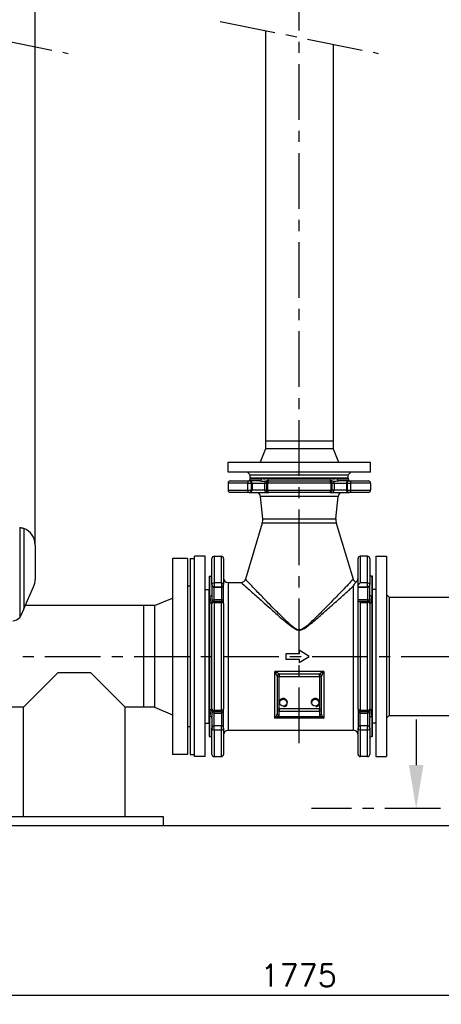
# Model space of a CAD drawing. Header units: millimetres. Extents: x 0 to 5940, y 0 to 4200.
# Tile 44 of 57: x 2651 to 3124, y 1911 to 3017. Entities that reach past the tile are written whole.
import ezdxf

# ---------------------------------------------------------------- set-up
doc = ezdxf.new("R2010")
doc.units = ezdxf.units.MM
doc.header["$LTSCALE"] = 50
doc.linetypes.add('MITTE', pattern=[2, 1.25, -0.25, 0.25, -0.25])
doc.layers.get('DEFPOINTS').update_dxf_attribs({"linetype": 'CONTINUOUS'})
for name, color, linetype in [('02-LINIE-035', 2, 'CONTINUOUS'), ('03-LINIE-050', 3, 'CONTINUOUS'), ('05-ACHSE', 1, 'MITTE'), ('06-MASSE1', 1, 'CONTINUOUS')]:
    doc.layers.add(name, color=color, linetype=linetype)
doc.styles.add('ACA_NORM', font='ROMANS.SHX')
doc.dimstyles.new('1-10', dxfattribs={"dimscale": 10, "dimtxt": 2.5, "dimasz": 3.5, "dimexe": 1, "dimexo": 0, "dimgap": 1, "dimtad": 1, "dimdec": 0, "dimzin": 0, "dimtxsty": 'ACA_NORM', "dimcen": 0, "dimadec": 0, "dimazin": 0, "dimtfac": 2.4, "dimtdec": 0, "dimtmove": 0, "dimatfit": 3, "dimfxl": 1, "dimtolj": 1, "dimtzin": 0, "dimarcsym": 0})

# ---------------------------------------------------------------- blocks, each defined once
blk = doc.blocks.new('*D6')
at = {"layer": '06-MASSE1', "color": 0, "lineweight": -2}
for p, q in [((2076.8, 2430.6), (2076.8, 3126.8)), ((2667.8, 2426.8), (2667.8, 3126.8)), ((2632.8, 3116.8), (2111.8, 3116.8))]:
    blk.add_line(p, q, dxfattribs=at)
at = {"layer": '06-MASSE1', "color": 0}
for points in [[(2111.8, 3122.7), (2111.8, 3111), (2076.8, 3116.8)], [(2632.8, 3122.7), (2632.8, 3111), (2667.8, 3116.8)]]:
    blk.add_solid(points, dxfattribs=at)
at = {"layer": 'DEFPOINTS', "color": 0}
for p in [(2076.8, 3116.8), (2076.8, 2430.6), (2667.8, 2426.8)]:
    blk.add_point(p, dxfattribs=at)
at = {"layer": '06-MASSE1', "color": 0, "insert": (2372.3, 3139.3), "char_height": 25, "attachment_point": 5, "style": 'ACA_NORM'}
blk.add_mtext('\\A1;590', dxfattribs=at)
blk = doc.blocks.new('*D16')
at = {"layer": '06-MASSE1', "color": 0, "lineweight": -2}
for p, q in [((2076.8, 2430.6), (2076.8, 1911.2)), ((3850.3, 2235.3), (3850.3, 1911.2)), ((3815.3, 1921.2), (2111.8, 1921.2))]:
    blk.add_line(p, q, dxfattribs=at)
at = {"layer": '06-MASSE1', "color": 0}
for points in [[(2111.8, 1927), (2111.8, 1915.3), (2076.8, 1921.2)], [(3815.3, 1927), (3815.3, 1915.3), (3850.3, 1921.2)]]:
    blk.add_solid(points, dxfattribs=at)
at = {"layer": 'DEFPOINTS', "color": 0}
for p in [(2076.8, 2430.6), (3850.3, 2235.3), (2076.8, 1921.2)]:
    blk.add_point(p, dxfattribs=at)
at = {"layer": '06-MASSE1', "color": 0, "insert": (2963.6, 1943.7), "char_height": 25, "attachment_point": 5, "style": 'ACA_NORM'}
blk.add_mtext('\\A1;1775', dxfattribs=at)

msp = doc.modelspace()

# ---------------------------------------------------------------- linework, layer by layer
at = {"layer": '02-LINIE-035'}
for p, q in [((2926.29, 3004.4), (2926.29, 2543.76)), ((3002.39, 2988.97), (3002.39, 2543.76)), ((2926.29, 2543.76), (3002.39, 2543.76)), ((2926.29, 2543.76), (3002.39, 2543.76)), ((2926.29, 2543.76), (2926.29, 2534.76)), ((3002.39, 2543.76), (3002.39, 2534.76)), ((2926.29, 2534.76), (2920.34, 2519.76)), ((3002.39, 2534.76), (2926.29, 2534.76)), ((3002.39, 2534.76), (3008.34, 2519.76)), ((2884.34, 2519.76), (3044.34, 2519.76)), ((2884.34, 2508.76), (2884.34, 2519.76)), ((3044.34, 2508.76), (3044.34, 2519.76)), ((3044.34, 2508.76), (2884.34, 2508.76)), ((2886.84, 2498.76), (2908.19, 2498.76)), ((2909.34, 2505.76), (2906.34, 2508.76)), ((2908.92, 2498.76), (2908.19, 2498.76)), ((2920, 2498.76), (2908.92, 2498.76)), ((2909.34, 2505.76), (3019.34, 2505.76)), ((2909.34, 2501.76), (2909.34, 2505.76)), ((2909.34, 2505.76), (3019.34, 2505.76)), ((2909.34, 2501.76), (3019.34, 2501.76)), ((3019.34, 2501.76), (2909.34, 2501.76)), ((2909.34, 2501.76), (2909.34, 2501.26)), ((2909.34, 2501.26), (2921.92, 2501.26)), ((2927.84, 2498.76), (2927.74, 2498.76)), ((2929.97, 2498.76), (2927.84, 2498.76)), ((2929.33, 2501.26), (2999.35, 2501.26)), ((2929.97, 2498.76), (2998.71, 2498.76)), ((3000.84, 2498.76), (2998.71, 2498.76)), ((3000.94, 2498.76), (3000.84, 2498.76)), ((3006.76, 2501.26), (3019.34, 2501.26)), ((3019.77, 2498.76), (3008.69, 2498.76)), ((3019.34, 2505.76), (3022.34, 2508.76)), ((3019.34, 2501.76), (3019.34, 2505.76)), ((3019.34, 2501.76), (3019.34, 2501.26)), ((3020.49, 2498.76), (3019.77, 2498.76)), ((3020.49, 2498.76), (3041.84, 2498.76)), ((2906.38, 2496.26), (2884.34, 2496.26)), ((2884.34, 2496.26), (2884.34, 2488.26)), ((2884.34, 2488.26), (2906.38, 2488.26)), ((2906.38, 2496.26), (2906.38, 2488.26)), ((2906.38, 2496.26), (2910.68, 2496.26)), ((2906.38, 2488.26), (2910.68, 2488.26)), ((2910.68, 2496.26), (2911.41, 2496.26)), ((2910.68, 2488.26), (2910.68, 2496.26)), ((2911.41, 2488.26), (2910.68, 2488.26)), ((2911.41, 2496.26), (2925.35, 2496.26)), ((2911.41, 2496.26), (2911.41, 2488.26)), ((2925.35, 2488.26), (2911.41, 2488.26)), ((2925.35, 2496.26), (2927.48, 2496.26)), ((2925.35, 2496.26), (2925.35, 2488.26)), ((2927.48, 2488.26), (2925.35, 2488.26)), ((2927.48, 2496.26), (2928.86, 2496.26)), ((2927.48, 2496.26), (2927.48, 2488.26)), ((2927.48, 2488.26), (2928.86, 2488.26)), ((2999.82, 2496.26), (2928.86, 2496.26)), ((2928.86, 2488.26), (2928.86, 2496.26)), ((2928.86, 2488.26), (2999.82, 2488.26)), ((2999.82, 2496.26), (3001.2, 2496.26)), ((2999.82, 2496.26), (2999.82, 2488.26)), ((2999.82, 2488.26), (3001.2, 2488.26)), ((3001.2, 2496.26), (3003.33, 2496.26)), ((3001.2, 2488.26), (3001.2, 2496.26)), ((3003.33, 2488.26), (3001.2, 2488.26)), ((3003.33, 2496.26), (3017.28, 2496.26)), ((3003.33, 2496.26), (3003.33, 2488.26)), ((3017.28, 2488.26), (3003.33, 2488.26)), ((3017.28, 2496.26), (3018, 2496.26)), ((3017.28, 2496.26), (3017.28, 2488.26)), ((3018, 2488.26), (3017.28, 2488.26)), ((3018, 2496.26), (3022.3, 2496.26)), ((3018, 2496.26), (3018, 2488.26)), ((3018, 2488.26), (3022.3, 2488.26)), ((3044.34, 2496.26), (3022.3, 2496.26)), ((3022.3, 2488.26), (3022.3, 2496.26)), ((3022.3, 2488.26), (3044.34, 2488.26)), ((3044.34, 2496.26), (3044.34, 2488.26)), ((2908.19, 2485.76), (2886.84, 2485.76)), ((2908.19, 2485.76), (2908.92, 2485.76)), ((2908.92, 2485.76), (2927.84, 2485.76)), ((3007.9, 2481.25), (2920.79, 2481.25)), ((2923.26, 2456.12), (2920.79, 2481.25)), ((2927.84, 2485.76), (2929.97, 2485.76)), ((2998.71, 2485.76), (2929.97, 2485.76)), ((2998.71, 2485.76), (3000.84, 2485.76)), ((3000.84, 2485.76), (3019.77, 2485.76)), ((3005.43, 2456.12), (3007.9, 2481.25)), ((3019.77, 2485.76), (3020.49, 2485.76)), ((3041.84, 2485.76), (3020.49, 2485.76)), ((2923.26, 2456.12), (3005.43, 2456.12)), ((2650.5, 2446.58), (2650.5, 2345.57)), ((2655.15, 2445.38), (2655.15, 2355.26)), ((2922.81, 2451.5), (2903.88, 2388.33)), ((3005.87, 2451.5), (2922.81, 2451.5)), ((3005.87, 2451.5), (3024.81, 2388.33)), ((2667.84, 2426.76), (2667.84, 2388.01)), ((2821.84, 2411.76), (2821.84, 2191.76)), ((2838.84, 2411.76), (2821.84, 2411.76)), ((2838.84, 2411.76), (2838.84, 2191.76)), ((2841.84, 2411.76), (2841.84, 2191.76)), ((2841.84, 2411.76), (2846.84, 2411.76)), ((2846.84, 2189.26), (2846.84, 2414.26)), ((2858.84, 2414.26), (2846.84, 2414.26)), ((2858.84, 2189.26), (2858.84, 2414.26)), ((2866.34, 2382.37), (2866.34, 2411.76)), ((2868.84, 2414.26), (2868.84, 2384.2)), ((2868.84, 2414.26), (2876.84, 2414.26)), ((2876.84, 2384.2), (2876.84, 2414.26)), ((2879.34, 2411.76), (2879.34, 2382.37)), ((3030.34, 2380.65), (3030.34, 2411.76)), ((3032.84, 2414.26), (3032.84, 2384.2)), ((3040.84, 2414.26), (3032.84, 2414.26)), ((3040.84, 2384.2), (3040.84, 2414.26)), ((3043.34, 2411.76), (3043.34, 2382.37)), ((3050.34, 2414.26), (3050.34, 2189.26)), ((3050.34, 2414.26), (3062.34, 2414.26)), ((3062.34, 2414.26), (3062.34, 2189.26)), ((2863.34, 2391.76), (2863.34, 2211.76)), ((2863.34, 2391.76), (2863.84, 2391.76)), ((2863.84, 2369.14), (2863.84, 2391.76)), ((3046.34, 2391.76), (3045.84, 2391.76)), ((3045.84, 2391.76), (3045.84, 2369.14)), ((3046.34, 2211.76), (3046.34, 2391.76)), ((2655.15, 2355.26), (2666.11, 2379.88)), ((2841.84, 2380.76), (2838.84, 2380.76)), ((2858.84, 2376.76), (2862.84, 2376.76)), ((2862.84, 2376.76), (2862.84, 2226.76)), ((2866.34, 2382.37), (2866.34, 2381.94)), ((2866.34, 2381.94), (2866.34, 2371.01)), ((2868.84, 2384.2), (2868.84, 2379.88)), ((2876.84, 2384.2), (2868.84, 2384.2)), ((2868.84, 2379.45), (2868.84, 2379.88)), ((2868.84, 2379.88), (2876.84, 2379.88)), ((2868.84, 2365.5), (2868.84, 2379.45)), ((2868.84, 2379.45), (2876.84, 2379.45)), ((2876.84, 2384.2), (2876.84, 2379.88)), ((2876.84, 2379.88), (2876.84, 2379.45)), ((2876.84, 2379.45), (2876.84, 2365.5)), ((2879.34, 2381.94), (2879.34, 2382.37)), ((2879.34, 2363.01), (2879.34, 2381.94)), ((2884.34, 2384.76), (2884.34, 2218.76)), ((2884.34, 2384.76), (2899.09, 2384.76)), ((3025.34, 2218.76), (3025.34, 2380.94)), ((3030.34, 2379.88), (3030.34, 2380.65)), ((3030.34, 2379.88), (3040.84, 2379.88)), ((3030.34, 2379.45), (3030.34, 2379.88)), ((3030.34, 2365.5), (3030.34, 2379.45)), ((3030.34, 2379.45), (3040.84, 2379.45)), ((3040.84, 2384.2), (3032.84, 2384.2)), ((3040.84, 2379.88), (3040.84, 2384.2)), ((3040.84, 2379.88), (3040.84, 2379.45)), ((3040.84, 2379.45), (3040.84, 2365.5)), ((3043.34, 2381.94), (3043.34, 2382.37)), ((3043.34, 2371.01), (3043.34, 2381.94)), ((3050.34, 2376.76), (3046.34, 2376.76)), ((2801.84, 2358.91), (2821.84, 2367.26)), ((2868.84, 2363.5), (2868.84, 2365.5)), ((2868.84, 2365.5), (2876.84, 2365.5)), ((2876.84, 2365.5), (2876.84, 2363.5)), ((3030.34, 2363.68), (3030.34, 2365.5)), ((3030.34, 2365.5), (3040.84, 2365.5)), ((3040.84, 2365.5), (3040.84, 2363.5)), ((3065.34, 2368.26), (3062.34, 2371.26)), ((3065.34, 2368.26), (3065.34, 2235.26)), ((3065.34, 2368.26), (3850.34, 2368.26)), ((2655.15, 2355.26), (2651.78, 2347.69)), ((2789.34, 2358.91), (2656.78, 2358.91)), ((2789.34, 2358.91), (2789.34, 2244.61)), ((2789.84, 2244.61), (2789.84, 2358.91)), ((2801.84, 2358.91), (2789.84, 2358.91)), ((2801.84, 2358.91), (2801.84, 2244.61)), ((2863.84, 2242.1), (2863.84, 2361.43)), ((2866.34, 2363.09), (2866.34, 2363.01)), ((2866.34, 2363.01), (2866.34, 2361.01)), ((2866.34, 2242.51), (2866.34, 2361.01)), ((2876.84, 2363.5), (2868.84, 2363.5)), ((2868.84, 2362.36), (2868.84, 2363.5)), ((2868.84, 2362.36), (2868.84, 2241.16)), ((2868.84, 2362.36), (2876.84, 2362.36)), ((2876.84, 2362.36), (2876.84, 2363.5)), ((2876.84, 2241.16), (2876.84, 2362.36)), ((2879.34, 2361.01), (2879.34, 2363.01)), ((2879.34, 2361.01), (2879.34, 2242.51)), ((3030.34, 2242.51), (3030.34, 2363.68)), ((3040.84, 2363.5), (3030.88, 2363.5)), ((3032.84, 2362.36), (3040.84, 2362.36)), ((3032.84, 2362.36), (3032.84, 2241.16)), ((3040.84, 2362.36), (3040.84, 2363.5)), ((3040.84, 2241.16), (3040.84, 2362.36)), ((3043.34, 2363.01), (3043.34, 2363.09)), ((3043.34, 2361.01), (3043.34, 2363.01)), ((3043.34, 2361.01), (3043.34, 2242.51)), ((3045.84, 2361.43), (3045.84, 2242.1)), ((2964.34, 2331.2), (2964.34, 2331.54)), ((2949.34, 2304.76), (2949.34, 2298.76)), ((2964.34, 2304.76), (2949.34, 2304.76)), ((2975.34, 2301.76), (2964.34, 2308.76)), ((2964.34, 2308.76), (2964.34, 2304.76)), ((2964.34, 2294.76), (2975.34, 2301.76)), ((2949.34, 2298.76), (2964.34, 2298.76)), ((2964.34, 2298.76), (2964.34, 2294.76)), ((2693.87, 2283.79), (2654.69, 2244.61)), ((2693.87, 2283.79), (2729.82, 2283.79)), ((2768.99, 2244.61), (2729.82, 2283.79)), ((2936.84, 2232.27), (2936.84, 2284.77)), ((2991.84, 2284.77), (2936.84, 2284.77)), ((2939.34, 2279.4), (2939.34, 2279.26)), ((2941.84, 2279.26), (2939.34, 2279.26)), ((2939.34, 2279.26), (2939.34, 2242.86)), ((2941.84, 2281.76), (2941.84, 2281.83)), ((2941.84, 2281.76), (2941.84, 2279.26)), ((2986.84, 2281.76), (2941.84, 2281.76)), ((2941.84, 2242.86), (2941.84, 2279.26)), ((2941.84, 2279.26), (2986.84, 2279.26)), ((2986.84, 2281.83), (2986.84, 2281.76)), ((2986.84, 2279.26), (2986.84, 2281.76)), ((2989.34, 2279.26), (2986.84, 2279.26)), ((2986.84, 2279.26), (2986.84, 2242.86)), ((2989.34, 2279.26), (2989.34, 2279.4)), ((2989.34, 2242.86), (2989.34, 2279.26)), ((2991.84, 2284.77), (2991.84, 2232.27)), ((2654.69, 2244.61), (2603.84, 2244.61)), ((2654.69, 2121.76), (2654.69, 2244.61)), ((2789.34, 2244.61), (2768.99, 2244.61)), ((2768.99, 2121.76), (2768.99, 2244.61)), ((2801.84, 2244.61), (2789.84, 2244.61)), ((2801.84, 2244.61), (2821.84, 2236.26)), ((2863.84, 2211.76), (2863.84, 2234.38)), ((2866.34, 2242.51), (2866.34, 2240.51)), ((2866.34, 2240.51), (2866.34, 2240.44)), ((2868.84, 2240.02), (2868.84, 2241.16)), ((2876.84, 2241.16), (2868.84, 2241.16)), ((2868.84, 2238.02), (2868.84, 2240.02)), ((2868.84, 2240.02), (2876.84, 2240.02)), ((2868.84, 2224.08), (2868.84, 2238.02)), ((2868.84, 2238.02), (2876.84, 2238.02)), ((2876.84, 2240.02), (2876.84, 2241.16)), ((2876.84, 2240.02), (2876.84, 2238.02)), ((2876.84, 2238.02), (2876.84, 2224.08)), ((2879.34, 2240.51), (2879.34, 2242.51)), ((2879.34, 2221.59), (2879.34, 2240.51)), ((2939.34, 2242.86), (2941.84, 2242.86)), ((2939.34, 2242.86), (2939.34, 2237.78)), ((2988.41, 2234.04), (2940.28, 2234.04)), ((2941.84, 2242.86), (2941.84, 2240.4)), ((2986.84, 2242.86), (2941.84, 2242.86)), ((2941.84, 2235.32), (2941.84, 2240.4)), ((2941.84, 2240.4), (2986.84, 2240.4)), ((2986.84, 2242.86), (2989.34, 2242.86)), ((2986.84, 2240.4), (2986.84, 2242.86)), ((2986.84, 2240.4), (2986.84, 2235.32)), ((2989.34, 2237.78), (2989.34, 2242.86)), ((3030.34, 2242.51), (3030.34, 2240.51)), ((3030.34, 2240.51), (3030.34, 2221.59)), ((3032.84, 2241.16), (3032.84, 2240.02)), ((3040.84, 2241.16), (3032.84, 2241.16)), ((3032.84, 2238.02), (3032.84, 2240.02)), ((3032.84, 2240.02), (3040.84, 2240.02)), ((3032.84, 2224.08), (3032.84, 2238.02)), ((3032.84, 2238.02), (3040.84, 2238.02)), ((3040.84, 2240.02), (3040.84, 2241.16)), ((3040.84, 2240.02), (3040.84, 2238.02)), ((3040.84, 2238.02), (3040.84, 2224.08)), ((3043.34, 2240.51), (3043.34, 2242.51)), ((3043.34, 2240.44), (3043.34, 2240.51)), ((3045.84, 2234.38), (3045.84, 2211.76)), ((3065.34, 2235.26), (3062.34, 2232.26)), ((3065.34, 2235.26), (3850.34, 2235.26)), ((2841.84, 2222.76), (2838.84, 2222.76)), ((2858.84, 2226.76), (2862.84, 2226.76)), ((2866.34, 2232.51), (2866.34, 2221.59)), ((2868.84, 2223.64), (2868.84, 2224.08)), ((2868.84, 2224.08), (2876.84, 2224.08)), ((2876.84, 2223.64), (2868.84, 2223.64)), ((2868.84, 2219.32), (2868.84, 2223.64)), ((2876.84, 2224.08), (2876.84, 2223.64)), ((2876.84, 2219.32), (2876.84, 2223.64)), ((2991.84, 2232.27), (2936.84, 2232.27)), ((3032.84, 2223.64), (3032.84, 2224.08)), ((3032.84, 2224.08), (3040.84, 2224.08)), ((3040.84, 2223.64), (3032.84, 2223.64)), ((3032.84, 2223.64), (3032.84, 2219.32)), ((3040.84, 2224.08), (3040.84, 2223.64)), ((3040.84, 2219.32), (3040.84, 2223.64)), ((3043.34, 2221.59), (3043.34, 2232.51)), ((3050.34, 2226.76), (3046.34, 2226.76)), ((3095.49, 2230.83), (3095.49, 2179.83)), ((2863.34, 2211.76), (2863.84, 2211.76)), ((2866.34, 2221.59), (2866.34, 2221.15)), ((2866.34, 2191.76), (2866.34, 2221.15)), ((2868.84, 2219.32), (2868.84, 2189.26)), ((2868.84, 2219.32), (2876.84, 2219.32)), ((2876.84, 2189.26), (2876.84, 2219.32)), ((2879.34, 2221.15), (2879.34, 2221.59)), ((2879.34, 2221.15), (2879.34, 2191.76)), ((2884.34, 2218.76), (3025.34, 2218.76)), ((3030.34, 2221.59), (3030.34, 2221.15)), ((3030.34, 2191.76), (3030.34, 2221.15)), ((3032.84, 2219.32), (3040.84, 2219.32)), ((3032.84, 2219.32), (3032.84, 2189.26)), ((3040.84, 2189.26), (3040.84, 2219.32)), ((3043.34, 2221.15), (3043.34, 2221.59)), ((3043.34, 2221.15), (3043.34, 2191.76)), ((3046.34, 2211.76), (3045.84, 2211.76)), ((2838.84, 2191.76), (2821.84, 2191.76)), ((2841.84, 2191.76), (2846.84, 2191.76)), ((2858.84, 2189.26), (2846.84, 2189.26)), ((2868.84, 2189.26), (2876.84, 2189.26)), ((3040.84, 2189.26), (3032.84, 2189.26)), ((3050.34, 2189.26), (3062.34, 2189.26)), ((2811.84, 2121.76), (2611.84, 2121.76)), ((2811.84, 2111.76), (2811.84, 2121.76))]:
    msp.add_line(p, q, dxfattribs=at)
at = {"layer": '02-LINIE-035', "linetype": 'MITTE'}
msp.add_line((3122.91, 2130.83), (2978.09, 2130.83), dxfattribs=at)
at = {"layer": '02-LINIE-035'}
for centre in [(2946.34, 2249.76), (2982.34, 2249.76)]:
    msp.add_circle(centre, 4, dxfattribs=at)
for centre, radius, start, end in [((2886.84, 2496.26), 2.5, 90, 180), ((2906.84, 2501.26), 2.5, 270, 0), ((3021.84, 2501.26), 2.5, 180, 270), ((3041.84, 2496.26), 2.5, 0, 90), ((2886.84, 2488.26), 2.5, 180, 270), ((3041.84, 2488.26), 2.5, 270, 0), ((2915.81, 2480.76), 5, 5.61894, 90), ((3012.87, 2480.76), 5, 90, 174.38106), ((2911.32, 2454.94), 12, 343.31337, 5.61894), ((3017.37, 2454.94), 12, 174.38106, 196.68663), ((2647.84, 2426.76), 20, 0, 68.55759), ((2868.84, 2411.76), 2.5, 90, 180), ((2876.84, 2411.76), 2.5, 0, 90), ((3032.84, 2411.76), 2.5, 90, 180), ((3040.84, 2411.76), 2.5, 0, 90), ((2647.84, 2388.01), 20, 336, 0), ((2863.84, 2394.26), 2.5, 270, 0), ((2884.34, 2389.76), 5, 180, 270), ((2899.09, 2389.76), 5, 270, 343.31337), ((3029.6, 2389.76), 5, 196.68663, 244.81045), ((3025.34, 2389.76), 5, 295.18955, 0), ((3045.84, 2394.26), 2.5, 180, 270), ((2642.65, 2351.76), 10, 270, 321.75763), ((2941.84, 2279.26), 2.5, 90, 180), ((2986.84, 2279.26), 2.5, 0, 90), ((2946.34, 2249.76), 4.68, 280, 190), ((2982.34, 2249.76), 4.68, 280, 190), ((2863.84, 2209.26), 2.5, 0, 90), ((2884.34, 2213.76), 5, 90, 180), ((3025.34, 2213.76), 5, 0, 90), ((3045.84, 2209.26), 2.5, 90, 180), ((2868.84, 2191.76), 2.5, 180, 270), ((2876.84, 2191.76), 2.5, 270, 0), ((3032.84, 2191.76), 2.5, 180, 270), ((3040.84, 2191.76), 2.5, 270, 0)]:
    msp.add_arc(centre, radius, start, end, dxfattribs=at)
for centre, major_axis, ratio, start_param, end_param in [((2908.19, 2496.26), (0, 2.5), 0.7245221, 0, 1.5707963), ((2908.19, 2496.26), (0, 2.5), 0.9961947, 4.712389, 6.2831853), ((2908.92, 2496.26), (0, 2.5), 0.9961947, 4.712389, 6.2831853), ((2920, 2501.26), (0, -2.5), 0.7712563, 0, 1.5707963), ((2927.84, 2496.26), (0, 2.5), 0.9961947, 0, 1.5707963), ((2929.97, 2496.26), (0, 2.5), 0.9961947, 0, 1.5707963), ((2927.74, 2501.26), (0, -2.5), 0.6365247, 0, 1.5707963), ((2929.97, 2496.26), (0, 2.5), 0.4434795, 0, 1.5707963), ((2998.71, 2496.26), (0, 2.5), 0.9961947, 4.712389, 6.2831853), ((2998.71, 2496.26), (0, 2.5), 0.4434795, 4.712389, 6.2831853), ((3000.94, 2501.26), (0, -2.5), 0.6365247, 4.712389, 6.2831853), ((3000.84, 2496.26), (0, 2.5), 0.9961947, 4.712389, 6.2831853), ((3008.69, 2501.26), (0, -2.5), 0.7712563, 4.712389, 6.2831853), ((3019.77, 2496.26), (0, 2.5), 0.9961947, 0, 1.5707963), ((3020.49, 2496.26), (0, 2.5), 0.9961947, 0, 1.5707963), ((3020.49, 2496.26), (0, 2.5), 0.7245221, 4.712389, 6.2831853), ((2908.19, 2488.26), (0, -2.5), 0.7245221, 4.712389, 6.2831853), ((2908.19, 2488.26), (0, -2.5), 0.9961947, 0, 1.5707963), ((2908.92, 2488.26), (0, -2.5), 0.9961947, 0, 1.5707963), ((2927.84, 2488.26), (0, -2.5), 0.9961947, 4.712389, 6.2831853), ((2929.97, 2488.26), (0, -2.5), 0.9961947, 4.712389, 6.2831853), ((2929.97, 2488.26), (0, -2.5), 0.4434795, 4.712389, 6.2831853), ((2998.71, 2488.26), (0, -2.5), 0.4434795, 0, 1.5707963), ((2998.71, 2488.26), (0, -2.5), 0.9961947, 0, 1.5707963), ((3000.84, 2488.26), (0, -2.5), 0.9961947, 0, 1.5707963), ((3019.77, 2488.26), (0, -2.5), 0.9961947, 4.712389, 6.2831853), ((3020.49, 2488.26), (0, -2.5), 0.9961947, 4.712389, 6.2831853), ((3020.49, 2488.26), (0, -2.5), 0.7245221, 0, 1.5707963), ((2868.84, 2382.37), (-2.5, 0), 0.7328084, 4.712389, 6.2831853), ((2868.84, 2382.37), (-2.5, 0), 0.9961947, 0, 1.5707963), ((2868.84, 2381.94), (-2.5, 0), 0.9961947, 0, 1.5707963), ((2876.84, 2382.37), (2.5, 0), 0.7328084, 0, 1.5707963), ((2876.84, 2382.37), (2.5, 0), 0.9961947, 4.712389, 6.2831853), ((2876.84, 2381.94), (2.5, 0), 0.9961947, 4.712389, 6.2831853), ((3040.84, 2382.37), (2.5, 0), 0.7328084, 0, 1.5707963), ((3040.84, 2382.37), (2.5, 0), 0.9961947, 4.712389, 6.2831853), ((3040.84, 2381.94), (2.5, 0), 0.9961947, 4.712389, 6.2831853), ((2863.84, 2371.01), (2.5, 0), 0.7486575, 4.712389, 6.2831853), ((2868.84, 2363.01), (-2.5, 0), 0.9961947, 4.712389, 6.2831853), ((2876.84, 2363.01), (2.5, 0), 0.9961947, 0, 1.5707963), ((3040.84, 2363.01), (2.5, 0), 0.9961947, 0, 1.5707963), ((3045.84, 2371.01), (-2.5, 0), 0.7486575, 0, 1.5707963), ((2863.84, 2363.09), (2.5, 0), 0.6629569, 4.712389, 6.2831853), ((2868.84, 2361.01), (-2.5, 0), 0.9961947, 4.712389, 6.2831853), ((2868.84, 2361.01), (-2.5, 0), 0.5386594, 4.712389, 6.2831853), ((2876.84, 2361.01), (2.5, 0), 0.9961947, 0, 1.5707963), ((2876.84, 2361.01), (2.5, 0), 0.5386594, 0, 1.5707963), ((3040.84, 2361.01), (2.5, 0), 0.9961947, 0, 1.5707963), ((3040.84, 2361.01), (2.5, 0), 0.5386594, 0, 1.5707963), ((3045.84, 2363.09), (-2.5, 0), 0.6629569, 0, 1.5707963), ((2941.84, 2279.4), (-2.5, 0), 0.972426, 4.712389, 6.2831853), ((2986.84, 2279.4), (2.5, 0), 0.972426, 0, 1.5707963), ((2863.84, 2240.44), (2.5, 0), 0.6629569, 0, 1.5707963), ((2863.84, 2232.51), (2.5, 0), 0.7486575, 0, 1.5707963), ((2868.84, 2242.51), (-2.5, 0), 0.5386594, 0, 1.5707963), ((2868.84, 2242.51), (-2.5, 0), 0.9961947, 0, 1.5707963), ((2868.84, 2240.51), (-2.5, 0), 0.9961947, 0, 1.5707963), ((2876.84, 2242.51), (2.5, 0), 0.5386594, 4.712389, 6.2831853), ((2876.84, 2242.51), (2.5, 0), 0.9961947, 4.712389, 6.2831853), ((2876.84, 2240.51), (2.5, 0), 0.9961947, 4.712389, 6.2831853), ((2940.28, 2236.5), (0.85, -2.35), 0.8868733, 5.0305477, 5.8978699), ((2941.84, 2242.86), (-2.5, 0), 0.9848078, 0, 1.5707963), ((2941.84, 2237.78), (-2.5, 0), 0.9848078, 0, 1.5707963), ((2986.84, 2242.86), (2.5, 0), 0.9848078, 4.712389, 6.2831853), ((2986.84, 2237.78), (2.5, 0), 0.9848078, 4.712389, 6.2831853), ((2988.41, 2236.5), (-0.85, -2.35), 0.8868733, 0.3853155, 1.2526376), ((3032.84, 2242.51), (-2.5, 0), 0.5386594, 0, 1.5707963), ((3032.84, 2242.51), (-2.5, 0), 0.9961947, 0, 1.5707963), ((3032.84, 2240.51), (-2.5, 0), 0.9961947, 0, 1.5707963), ((3040.84, 2242.51), (2.5, 0), 0.9961947, 4.712389, 6.2831853), ((3040.84, 2242.51), (2.5, 0), 0.5386594, 4.712389, 6.2831853), ((3040.84, 2240.51), (2.5, 0), 0.9961947, 4.712389, 6.2831853), ((3045.84, 2240.44), (-2.5, 0), 0.6629569, 4.712389, 6.2831853), ((3045.84, 2232.51), (-2.5, 0), 0.7486575, 4.712389, 6.2831853), ((2868.84, 2221.59), (-2.5, 0), 0.9961947, 4.712389, 6.2831853), ((2868.84, 2221.15), (-2.5, 0), 0.9961947, 4.712389, 6.2831853), ((2876.84, 2221.59), (2.5, 0), 0.9961947, 0, 1.5707963), ((2876.84, 2221.15), (2.5, 0), 0.9961947, 0, 1.5707963), ((3032.84, 2221.59), (-2.5, 0), 0.9961947, 4.712389, 6.2831853), ((3032.84, 2221.15), (-2.5, 0), 0.9961947, 4.712389, 6.2831853), ((3040.84, 2221.59), (2.5, 0), 0.9961947, 0, 1.5707963), ((3040.84, 2221.15), (2.5, 0), 0.9961947, 0, 1.5707963), ((2868.84, 2221.15), (-2.5, 0), 0.7328084, 0, 1.5707963), ((2876.84, 2221.15), (2.5, 0), 0.7328084, 4.712389, 6.2831853), ((3032.84, 2221.15), (-2.5, 0), 0.7328084, 0, 1.5707963), ((3040.84, 2221.15), (2.5, 0), 0.7328084, 4.712389, 6.2831853)]:
    msp.add_ellipse(centre, major_axis=major_axis, ratio=ratio, start_param=start_param, end_param=end_param, dxfattribs=at)
for points, knots in [([(2920, 2498.76), (2920.62, 2498.76), (2921.32, 2498.71), (2922.98, 2498.59), (2923.97, 2498.54), (2925.51, 2498.57), (2926.1, 2498.63), (2927.03, 2498.72), (2927.4, 2498.76), (2927.74, 2498.76)], [-3.1415927, -3.1415927, -3.1415927, -3.1415927, -1.5991459, -1.5991459, 0.3191285, 0.3191285, 1.8370264, 1.8370264, 3.1415927, 3.1415927, 3.1415927, 3.1415927]), ([(2929.33, 2501.26), (2928.77, 2501.26), (2928.22, 2501.19), (2927.05, 2501), (2926.44, 2500.89), (2925.07, 2500.81), (2924.32, 2500.92), (2923.03, 2501.16), (2922.47, 2501.26), (2921.92, 2501.26)], [-3.1415927, -3.1415927, -3.1415927, -3.1415927, -1.8370264, -1.8370264, -0.3191285, -0.3191285, 1.5991459, 1.5991459, 3.1415927, 3.1415927, 3.1415927, 3.1415927]), ([(3006.76, 2501.26), (3006.3, 2501.26), (3005.82, 2501.19), (3004.78, 2501), (3004.2, 2500.89), (3002.86, 2500.81), (3002.09, 2500.92), (3000.67, 2501.16), (3000.02, 2501.26), (2999.35, 2501.26)], [-3.1415927, -3.1415927, -3.1415927, -3.1415927, -1.8370264, -1.8370264, -0.3191285, -0.3191285, 1.5991459, 1.5991459, 3.1415927, 3.1415927, 3.1415927, 3.1415927]), ([(3000.94, 2498.76), (3001.35, 2498.76), (3001.79, 2498.71), (3002.99, 2498.59), (3003.82, 2498.54), (3005.48, 2498.57), (3006.25, 2498.63), (3007.58, 2498.72), (3008.16, 2498.76), (3008.69, 2498.76)], [-3.1415927, -3.1415927, -3.1415927, -3.1415927, -1.5991459, -1.5991459, 0.3191285, 0.3191285, 1.8370264, 1.8370264, 3.1415927, 3.1415927, 3.1415927, 3.1415927]), ([(2650.5, 2446.58), (2651.71, 2446.42), (2652.94, 2446.14), (2654.44, 2445.64), (2654.81, 2445.51), (2655.15, 2445.38)], [4.646909, 4.646909, 4.646909, 4.646909, 5.00883845, 5.00883845, 5.12897224, 5.12897224, 5.12897224, 5.12897224]), ([(2964.34, 2331.54), (2963.8, 2331.54), (2963.26, 2331.62), (2962.02, 2331.95), (2961.35, 2332.24), (2960.04, 2332.94), (2959.41, 2333.34), (2957.93, 2334.38), (2957.1, 2335.03), (2955.34, 2336.47), (2954.43, 2337.27), (2952.31, 2339.17), (2951.11, 2340.29), (2948.38, 2342.87), (2946.87, 2344.33), (2943.45, 2347.68), (2941.56, 2349.56), (2937.61, 2353.51), (2935.58, 2355.56), (2930.86, 2360.35), (2928.23, 2363.04), (2921.84, 2369.6), (2918.26, 2373.3), (2913.18, 2378.58), (2911.39, 2380.45), (2907.3, 2384.72), (2905.45, 2386.67), (2904.1, 2388.09), (2903.88, 2388.32), (2903.88, 2388.32)], [0, 0, 0, 0, 0.1687609, 0.1687609, 0.3963665, 0.3963665, 0.6294664, 0.6294664, 0.9612241, 0.9612241, 1.3422106, 1.3422106, 1.8659596, 1.8659596, 2.5468332, 2.5468332, 3.4319689, 3.4319689, 4.426993, 4.426993, 5.7983504, 5.7983504, 7.9290868, 7.9290868, 9.2881647, 9.2881647, 11.5445649, 11.5445649, 12.6262636, 12.6262636, 12.6262636, 12.6262636]), ([(3024.81, 2388.33), (3024.81, 2388.33), (3024.19, 2387.67), (3021.77, 2385.13), (3019.9, 2383.16), (3015.06, 2378.12), (3012.05, 2374.98), (3005.18, 2367.88), (3001.31, 2363.9), (2993.84, 2356.3), (2990.33, 2352.75), (2984.84, 2347.29), (2982.97, 2345.45), (2979.15, 2341.76), (2977.2, 2339.91), (2973.76, 2336.82), (2972.29, 2335.55), (2970.06, 2333.88), (2969.36, 2333.39), (2967.9, 2332.52), (2967.14, 2332.13), (2965.69, 2331.66), (2965.02, 2331.54), (2964.34, 2331.54)], [37.8798683, 37.8798683, 37.8798683, 37.8798683, 39.6718562, 39.6718562, 41.5780084, 41.5780084, 43.6146421, 43.6146421, 45.724366, 45.724366, 47.4414887, 47.4414887, 48.3000475, 48.3000475, 49.1586063, 49.1586063, 49.7675876, 49.7675876, 50.0329456, 50.0329456, 50.2983036, 50.2983036, 50.5072128, 50.5072128, 50.5072128, 50.5072128]), ([(2899.09, 2384.76), (2899.09, 2384.76), (2899.33, 2384.54), (2900.82, 2383.2), (2902.87, 2381.36), (2907.35, 2377.33), (2909.31, 2375.57), (2914.87, 2370.59), (2918.76, 2367.1), (2925.69, 2360.91), (2928.53, 2358.37), (2933.62, 2353.86), (2935.81, 2351.92), (2940.04, 2348.2), (2942.07, 2346.43), (2945.74, 2343.27), (2947.35, 2341.89), (2950.26, 2339.46), (2951.54, 2338.4), (2953.81, 2336.6), (2954.78, 2335.85), (2956.64, 2334.49), (2957.53, 2333.88), (2959.11, 2332.9), (2959.78, 2332.52), (2961.16, 2331.86), (2961.88, 2331.59), (2963.19, 2331.27), (2963.77, 2331.2), (2964.34, 2331.2)], [-12.6262636, -12.6262636, -12.6262636, -12.6262636, -11.5445649, -11.5445649, -9.2881647, -9.2881647, -7.9290868, -7.9290868, -5.7983504, -5.7983504, -4.426993, -4.426993, -3.4319689, -3.4319689, -2.5468332, -2.5468332, -1.8659596, -1.8659596, -1.3422106, -1.3422106, -0.9612241, -0.9612241, -0.6294664, -0.6294664, -0.3963665, -0.3963665, -0.1687609, -0.1687609, 0, 0, 0, 0]), ([(2964.34, 2331.2), (2965.06, 2331.2), (2965.77, 2331.32), (2967.31, 2331.76), (2968.13, 2332.13), (2969.68, 2332.95), (2970.42, 2333.41), (2972.79, 2334.98), (2974.35, 2336.18), (2978.02, 2339.1), (2980.1, 2340.85), (2984.19, 2344.32), (2986.18, 2346.06), (2992.07, 2351.2), (2995.85, 2354.56), (3003.92, 2361.73), (3008.12, 2365.48), (3015.58, 2372.17), (3018.89, 2375.13), (3023.02, 2378.85), (3024.27, 2379.97), (3025.34, 2380.94)], [-50.5072128, -50.5072128, -50.5072128, -50.5072128, -50.2983036, -50.2983036, -50.0329456, -50.0329456, -49.7675876, -49.7675876, -49.1586063, -49.1586063, -48.3000475, -48.3000475, -47.4414887, -47.4414887, -45.724366, -45.724366, -43.6146421, -43.6146421, -41.5780084, -41.5780084, -40.5362895, -40.5362895, -40.5362895, -40.5362895]), ([(3025.34, 2380.94), (3025.35, 2380.94), (3025.35, 2380.95), (3025.78, 2381.74), (3026.15, 2382.46), (3026.81, 2383.8), (3027.07, 2384.37), (3027.31, 2384.89), (3027.36, 2385), (3027.43, 2385.14), (3027.44, 2385.18), (3027.46, 2385.22), (3027.47, 2385.23), (3027.47, 2385.23), (3027.47, 2385.24), (3027.47, 2385.24), (3027.47, 2385.24), (3027.47, 2385.24)], [-4.7452167, -4.7452167, -4.7452167, -4.7452167, -4.7395598, -4.7395598, -4.0127445, -4.0127445, -3.1625873, -3.1625873, -2.8307522, -2.8307522, -2.6127715, -2.6127715, -2.5002761, -2.5002761, -2.424673, -2.424673, -2.4187907, -2.4187907, -2.4187907, -2.4187907]), ([(3030.34, 2380.65), (3030.34, 2380.82), (3030.38, 2381.01), (3030.51, 2381.44), (3030.61, 2381.67), (3030.91, 2382.22), (3031.12, 2382.52), (3031.56, 2383.07), (3031.8, 2383.33), (3032.31, 2383.8), (3032.57, 2384.02), (3032.84, 2384.2), (3032.84, 2384.2), (3032.84, 2384.2)], [0, 0, 0, 0, 0.07025948, 0.07025948, 0.15078805, 0.15078805, 0.25808961, 0.25808961, 0.36452406, 0.36452406, 0.47629748, 0.47629748, 0.47729333, 0.47729333, 0.47729333, 0.47729333]), ([(2863.84, 2369.14), (2863.84, 2368.92), (2863.86, 2368.7), (2863.94, 2367.88), (2864.07, 2367.27), (2864.25, 2366.04), (2864.28, 2365.42), (2864.22, 2364.52), (2864.18, 2364.24), (2864.02, 2363.13), (2863.84, 2362.29), (2863.84, 2361.43)], [-3.1415927, -3.1415927, -3.1415927, -3.1415927, -2.5708503, -2.5708503, -1.0251903, -1.0251903, 0.4901759, 0.4901759, 1.1559037, 1.1559037, 3.1415927, 3.1415927, 3.1415927, 3.1415927]), ([(2866.34, 2363.09), (2866.34, 2363.6), (2866.43, 2364.19), (2866.51, 2365.21), (2866.53, 2365.49), (2866.56, 2366.45), (2866.55, 2367.23), (2866.46, 2368.78), (2866.39, 2369.55), (2866.35, 2370.52), (2866.34, 2370.77), (2866.34, 2371.01)], [-3.1415927, -3.1415927, -3.1415927, -3.1415927, -1.1559037, -1.1559037, -0.4901759, -0.4901759, 1.0251903, 1.0251903, 2.5708503, 2.5708503, 3.1415927, 3.1415927, 3.1415927, 3.1415927]), ([(3043.34, 2371.01), (3043.34, 2370.17), (3043.26, 2369.2), (3043.17, 2367.86), (3043.16, 2367.52), (3043.12, 2366.43), (3043.14, 2365.71), (3043.23, 2364.49), (3043.29, 2363.99), (3043.34, 2363.39), (3043.34, 2363.23), (3043.34, 2363.09)], [-3.1415927, -3.1415927, -3.1415927, -3.1415927, -1.1559037, -1.1559037, -0.4901759, -0.4901759, 1.0251903, 1.0251903, 2.5708503, 2.5708503, 3.1415927, 3.1415927, 3.1415927, 3.1415927]), ([(3045.84, 2361.43), (3045.84, 2361.68), (3045.83, 2361.92), (3045.74, 2362.83), (3045.61, 2363.48), (3045.44, 2364.76), (3045.4, 2365.39), (3045.47, 2366.27), (3045.5, 2366.54), (3045.67, 2367.6), (3045.84, 2368.38), (3045.84, 2369.14)], [-3.1415927, -3.1415927, -3.1415927, -3.1415927, -2.5708503, -2.5708503, -1.0251903, -1.0251903, 0.4901759, 0.4901759, 1.1559037, 1.1559037, 3.1415927, 3.1415927, 3.1415927, 3.1415927]), ([(3030.88, 2363.5), (3030.75, 2363.52), (3030.65, 2363.54), (3030.43, 2363.6), (3030.34, 2363.64), (3030.34, 2363.68)], [0.22874066, 0.22874066, 0.22874066, 0.22874066, 0.29538394, 0.29538394, 0.42424206, 0.42424206, 0.42424206, 0.42424206]), ([(3030.88, 2363.5), (3031.08, 2363.48), (3031.33, 2363.38), (3031.97, 2363.04), (3032.4, 2362.74), (3032.84, 2362.36), (3032.84, 2362.36), (3032.84, 2362.36)], [-0.31496478, -0.31496478, -0.31496478, -0.31496478, -0.18746015, -0.18746015, 0, 0, 0.00100541, 0.00100541, 0.00100541, 0.00100541]), ([(2650.5, 2345.57), (2650.94, 2346.12), (2651.31, 2346.72), (2651.68, 2347.47), (2651.73, 2347.58), (2651.78, 2347.69)], [1.80401997, 1.80401997, 1.80401997, 1.80401997, 2.00737506, 2.00737506, 2.04352519, 2.04352519, 2.04352519, 2.04352519]), ([(2941.84, 2281.83), (2941.84, 2281.86), (2941.83, 2281.89), (2941.75, 2282), (2941.66, 2282.08), (2941.42, 2282.27), (2941.25, 2282.39), (2940.89, 2282.63), (2940.71, 2282.74), (2940.19, 2283.05), (2939.84, 2283.25), (2939.14, 2283.63), (2938.79, 2283.81), (2937.92, 2284.26), (2937.38, 2284.52), (2936.84, 2284.77)], [0, 0, 0, 0, 0.06712795, 0.06712795, 0.17453267, 0.17453267, 0.29387433, 0.29387433, 0.39788609, 0.39788609, 0.56373869, 0.56373869, 0.71650075, 0.71650075, 0.93996346, 0.93996346, 0.93996346, 0.93996346]), ([(2936.84, 2284.77), (2937.11, 2284.25), (2937.38, 2283.72), (2937.82, 2282.83), (2937.99, 2282.47), (2938.34, 2281.75), (2938.52, 2281.38), (2938.77, 2280.82), (2938.87, 2280.62), (2939.05, 2280.22), (2939.13, 2280.02), (2939.25, 2279.71), (2939.3, 2279.6), (2939.34, 2279.46), (2939.34, 2279.42), (2939.34, 2279.4)], [-0.93996346, -0.93996346, -0.93996346, -0.93996346, -0.71650075, -0.71650075, -0.56373869, -0.56373869, -0.39788609, -0.39788609, -0.29387433, -0.29387433, -0.17453267, -0.17453267, -0.06712795, -0.06712795, 0, 0, 0, 0]), ([(2991.84, 2284.77), (2991.31, 2284.52), (2990.77, 2284.26), (2989.89, 2283.81), (2989.54, 2283.63), (2988.84, 2283.25), (2988.5, 2283.05), (2987.98, 2282.74), (2987.79, 2282.63), (2987.44, 2282.39), (2987.27, 2282.27), (2987.02, 2282.08), (2986.94, 2282), (2986.86, 2281.89), (2986.84, 2281.86), (2986.84, 2281.83)], [-0.00127694, -0.00127694, -0.00127694, -0.00127694, 0.22218564, 0.22218564, 0.37494723, 0.37494723, 0.54080006, 0.54080006, 0.64481201, 0.64481201, 0.76415384, 0.76415384, 0.87155856, 0.87155856, 0.93868651, 0.93868651, 0.93868651, 0.93868651]), ([(2989.34, 2279.4), (2989.34, 2279.42), (2989.35, 2279.46), (2989.39, 2279.6), (2989.43, 2279.71), (2989.56, 2280.02), (2989.64, 2280.22), (2989.82, 2280.62), (2989.91, 2280.82), (2990.17, 2281.38), (2990.34, 2281.75), (2990.69, 2282.47), (2990.87, 2282.83), (2991.31, 2283.72), (2991.58, 2284.25), (2991.84, 2284.77)], [-0.93868651, -0.93868651, -0.93868651, -0.93868651, -0.87155856, -0.87155856, -0.76415384, -0.76415384, -0.64481201, -0.64481201, -0.54080006, -0.54080006, -0.37494723, -0.37494723, -0.22218564, -0.22218564, 0.00127694, 0.00127694, 0.00127694, 0.00127694]), ([(2863.84, 2242.1), (2863.84, 2241.85), (2863.86, 2241.6), (2863.94, 2240.69), (2864.07, 2240.04), (2864.25, 2238.76), (2864.28, 2238.14), (2864.22, 2237.25), (2864.18, 2236.98), (2864.02, 2235.92), (2863.84, 2235.15), (2863.84, 2234.38)], [-3.1415927, -3.1415927, -3.1415927, -3.1415927, -2.5708503, -2.5708503, -1.0251903, -1.0251903, 0.4901759, 0.4901759, 1.1559037, 1.1559037, 3.1415927, 3.1415927, 3.1415927, 3.1415927]), ([(2866.34, 2232.51), (2866.34, 2233.36), (2866.43, 2234.32), (2866.51, 2235.67), (2866.53, 2236.01), (2866.56, 2237.1), (2866.55, 2237.81), (2866.46, 2239.03), (2866.39, 2239.53), (2866.35, 2240.14), (2866.34, 2240.29), (2866.34, 2240.44)], [-3.1415927, -3.1415927, -3.1415927, -3.1415927, -1.1559037, -1.1559037, -0.4901759, -0.4901759, 1.0251903, 1.0251903, 2.5708503, 2.5708503, 3.1415927, 3.1415927, 3.1415927, 3.1415927]), ([(2938.56, 2235.05), (2938.31, 2234.68), (2938.04, 2234.25), (2937.45, 2233.31), (2937.15, 2232.8), (2936.84, 2232.27)], [-0.67402877, -0.67402877, -0.67402877, -0.67402877, -0.33625503, -0.33625503, 0.00151871, 0.00151871, 0.00151871, 0.00151871]), ([(2936.84, 2232.27), (2937.45, 2232.7), (2938.06, 2233.06), (2939.23, 2233.66), (2939.79, 2233.89), (2940.28, 2234.04)], [-0.00151871, -0.00151871, -0.00151871, -0.00151871, 0.33625503, 0.33625503, 0.67402877, 0.67402877, 0.67402877, 0.67402877]), ([(2939.34, 2237.78), (2939.34, 2237.31), (2939.28, 2236.83), (2939.02, 2235.91), (2938.83, 2235.46), (2938.56, 2235.05)], [-0.76338517, -0.76338517, -0.76338517, -0.76338517, -0.375598, -0.375598, 0, 0, 0, 0]), ([(2940.28, 2234.04), (2940.82, 2234.23), (2941.19, 2234.44), (2941.71, 2234.87), (2941.84, 2235.1), (2941.84, 2235.32)], [0, 0, 0, 0, 0.375598, 0.375598, 0.76338517, 0.76338517, 0.76338517, 0.76338517]), ([(2986.84, 2235.32), (2986.84, 2235.1), (2986.98, 2234.87), (2987.49, 2234.44), (2987.86, 2234.23), (2988.41, 2234.04)], [-0.76338517, -0.76338517, -0.76338517, -0.76338517, -0.37559803, -0.37559803, 0, 0, 0, 0]), ([(2988.41, 2234.04), (2988.9, 2233.89), (2989.46, 2233.66), (2990.62, 2233.06), (2991.24, 2232.7), (2991.84, 2232.27)], [0, 0, 0, 0, 0.33777374, 0.33777374, 0.67554749, 0.67554749, 0.67554749, 0.67554749]), ([(2990.13, 2235.05), (2989.85, 2235.46), (2989.67, 2235.91), (2989.41, 2236.83), (2989.34, 2237.31), (2989.34, 2237.78)], [0, 0, 0, 0, 0.37559803, 0.37559803, 0.76338517, 0.76338517, 0.76338517, 0.76338517]), ([(2991.84, 2232.27), (2991.54, 2232.8), (2991.23, 2233.31), (2990.65, 2234.25), (2990.37, 2234.68), (2990.13, 2235.05)], [-0.67554749, -0.67554749, -0.67554749, -0.67554749, -0.33777374, -0.33777374, 0, 0, 0, 0]), ([(3043.34, 2240.44), (3043.34, 2239.92), (3043.26, 2239.34), (3043.17, 2238.31), (3043.16, 2238.04), (3043.12, 2237.07), (3043.14, 2236.3), (3043.23, 2234.74), (3043.29, 2233.97), (3043.34, 2233.01), (3043.34, 2232.75), (3043.34, 2232.51)], [-3.1415927, -3.1415927, -3.1415927, -3.1415927, -1.1559037, -1.1559037, -0.4901759, -0.4901759, 1.0251903, 1.0251903, 2.5708503, 2.5708503, 3.1415927, 3.1415927, 3.1415927, 3.1415927]), ([(3045.84, 2234.38), (3045.84, 2234.6), (3045.83, 2234.82), (3045.74, 2235.65), (3045.61, 2236.25), (3045.44, 2237.48), (3045.4, 2238.1), (3045.47, 2239), (3045.5, 2239.28), (3045.67, 2240.39), (3045.84, 2241.23), (3045.84, 2242.1)], [-3.1415927, -3.1415927, -3.1415927, -3.1415927, -2.5708503, -2.5708503, -1.0251903, -1.0251903, 0.4901759, 0.4901759, 1.1559037, 1.1559037, 3.1415927, 3.1415927, 3.1415927, 3.1415927])]:
    msp.add_open_spline(points, degree=3, knots=knots, dxfattribs=at)
msp.add_solid([(3087.33, 2179.83), (3103.66, 2179.83), (3095.49, 2130.83)], dxfattribs=at)
at = {"layer": '03-LINIE-050'}
msp.add_line((1754.52, 2111.76), (4037.87, 2111.76), dxfattribs=at)
at = {"layer": '05-ACHSE'}
for p, q in [((2964.34, 2204.28), (2964.34, 3405.69)), ((2527.5, 3014.67), (2704.86, 2978.71)), ((2875.66, 3014.67), (3053.02, 2978.71)), ((2078.85, 2301.76), (3870.65, 2301.76))]:
    msp.add_line(p, q, dxfattribs=at)

# ---------------------------------------------------------------- dimensions: what is measured, and where the dimension line sits
at = {"layer": '06-MASSE1'}
for base, p1, picture, middle in [((2076.83, 3116.84), (2667.84, 2426.76), '*D6', (2372.34, 3139.34)), ((2076.83, 1921.18), (3850.34, 2235.26), '*D16', (2963.59, 1943.68))]:
    dim = msp.add_linear_dim(base=base, p1=p1, p2=(2076.83, 2430.59), dimstyle='1-10', override={"dimrnd": 5}, dxfattribs=at)
    dim.commit()
    dim.dimension.update_dxf_attribs({"geometry": picture, "text_midpoint": middle})

doc.saveas('drawing.dxf')
